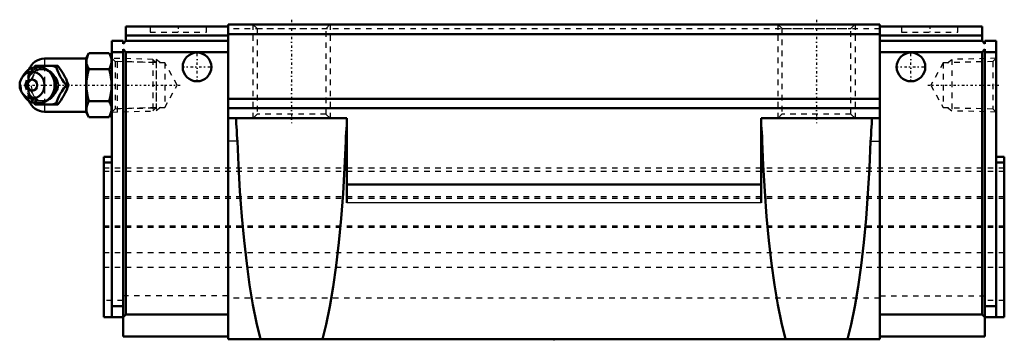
# Model space of a CAD drawing. Header units: millimetres. Extents: x -97 to 82, y 0 to 58.
import ezdxf

# ---------------------------------------------------------------- set-up
doc = ezdxf.new("R2010")
doc.units = ezdxf.units.MM
doc.linetypes.add('Center', pattern=[1.5, 0.45, -0.5, 0.05, -0.5])
doc.linetypes.add('Dashed', pattern=[2, 1, -1])
for name, color, linetype, lineweight in [('2d ConnectionPoints', 7, 'Continuous', 50), ('AM_0', 7, 'Continuous', 50), ('AM_4', 3, 'Continuous', 25), ('AM_5', 3, 'Continuous', 25), ('AM_7', 7, 'Center', 25), ('AM_9', 6, 'Dashed', 25)]:
    doc.layers.add(name, color=color, linetype=linetype, lineweight=lineweight)

# ---------------------------------------------------------------- blocks, each defined once
blk = doc.blocks.new('1_nj4gwbud9pb1wcstibhoqif5f________0_in_HSR55C1SS_GK__BLOCK_1B_PT1_8__0')
at = {"layer": 'AM_0'}
for p, q in [((-84.18, 51.77), (-84.7, 50.88)), ((-84.18, 51.77), (-80.52, 51.77)), ((-80, 50.88), (-80.52, 51.77)), ((-84.7, 50.8), (-92.2, 50.8)), ((-84.7, 50.88), (-84.7, 41.12)), ((-94.14, 49.19), (-93.91, 49.5)), ((-93.91, 49.5), (-89.77, 49.5)), ((-84.18, 48.89), (-80.52, 48.89)), ((-95.9, 47.96), (-96.26, 47.44)), ((-96.26, 44.56), (-95.9, 44.04)), ((-88.29, 46), (-87.89, 46)), ((-93.91, 42.5), (-94.13, 42.79)), ((-84.18, 43.11), (-80.52, 43.11)), ((-93.91, 42.5), (-89.77, 42.5)), ((-92.2, 41.2), (-84.7, 41.2)), ((-84.7, 41.12), (-84.18, 40.23)), ((-80.52, 40.23), (-80, 41.12)), ((-84.18, 40.23), (-80.52, 40.23))]:
    blk.add_line(p, q, dxfattribs=at)
for points in [[(-84.18, 51.77), (-84.38, 51.4), (-84.52, 51.02), (-84.61, 50.62), (-84.63, 50.23), (-84.59, 49.89), (-84.5, 49.56), (-84.36, 49.22), (-84.18, 48.89)], [(-80.52, 48.89), (-80.32, 49.26), (-80.18, 49.64), (-80.09, 50.04), (-80.07, 50.43), (-80.11, 50.77), (-80.2, 51.1), (-80.34, 51.44), (-80.52, 51.77)], [(-90.17, 49.5), (-89.98, 48.95), (-89.76, 48.37), (-89.58, 47.96), (-89.35, 47.54), (-89.04, 47.04), (-88.7, 46.55), (-88.29, 46)], [(-87.89, 46), (-88.15, 46.73), (-88.32, 47.13), (-88.51, 47.53), (-88.82, 48.09), (-89.17, 48.66), (-89.47, 49.09), (-89.77, 49.5)], [(-84.18, 48.89), (-84.37, 48.17), (-84.51, 47.45), (-84.6, 46.7), (-84.63, 45.95), (-84.6, 45.24), (-84.51, 44.53), (-84.37, 43.82), (-84.18, 43.11)], [(-80.52, 43.11), (-80.33, 43.83), (-80.19, 44.55), (-80.1, 45.3), (-80.07, 46.05), (-80.1, 46.76), (-80.19, 47.47), (-80.33, 48.18), (-80.52, 48.89)], [(-88.29, 46), (-88.7, 45.45), (-89.1, 44.87), (-89.35, 44.46), (-89.58, 44.04), (-89.8, 43.54), (-89.98, 43.05), (-90.17, 42.5)], [(-89.77, 42.5), (-89.25, 43.23), (-88.99, 43.63), (-88.75, 44.03), (-88.45, 44.59), (-88.2, 45.16), (-88.04, 45.59), (-87.89, 46)], [(-84.18, 43.11), (-84.38, 42.74), (-84.52, 42.36), (-84.61, 41.96), (-84.63, 41.57), (-84.59, 41.23), (-84.5, 40.9), (-84.36, 40.56), (-84.18, 40.23)], [(-80.52, 40.23), (-80.32, 40.6), (-80.18, 40.98), (-80.09, 41.38), (-80.07, 41.77), (-80.11, 42.11), (-80.2, 42.44), (-80.34, 42.78), (-80.52, 43.11)]]:
    blk.add_lwpolyline(points, dxfattribs=at)
for centre, radius, start, end in [((-92.2, 47.8), 3, 90, 159.9436), ((-93.44, 46), 3.3, 270, 90), ((-92.2, 44.2), 3, 200.0564, 270)]:
    blk.add_arc(centre, radius, start, end, dxfattribs=at)
for major_axis in [(0, 2.42), (0, -1.01)]:
    blk.add_ellipse((-94.45, 46), major_axis=major_axis, ratio=0.927184, dxfattribs=at)
blk.add_ellipse((-93.44, 46), major_axis=(0, 3.3), ratio=0.927184, start_param=2.207257, end_param=7.217521, dxfattribs=at)
at = {"layer": 'AM_4'}
for p, q in [((-92.2, 50.8), (-92.2, 49.52)), ((-92.2, 42.49), (-92.2, 41.2))]:
    blk.add_line(p, q, dxfattribs=at)
blk.add_ellipse((-92.62, 46), major_axis=(0, 2.94), ratio=0.927184, start_param=3.533104, end_param=5.891674, dxfattribs=at)
at = {"layer": 'AM_5', "linetype": 'Dashed'}
for p, q in [((-72.02, 50.08), (-79.02, 50.26)), ((-79, 41.14), (-79, 50.86)), ((-72.02, 41.92), (-79.02, 41.74))]:
    blk.add_line(p, q, dxfattribs=at)
at = {"layer": 'AM_9'}
for p, q in [((-72.58, 50.67), (-80, 50.86)), ((-72, 50.06), (-72.58, 50.67)), ((-72.58, 50.67), (-72.58, 41.33)), ((-72, 50.06), (-72, 41.94)), ((-92.2, 49.52), (-92.2, 42.49)), ((-95.2, 47.8), (-95.2, 44.2)), ((-90.23, 46.66), (-90.2, 46.51)), ((-95.79, 46), (-95.39, 46)), ((-80, 41.14), (-72.58, 41.33)), ((-72.58, 41.33), (-72, 41.94))]:
    blk.add_line(p, q, dxfattribs=at)
for points in [[(-93.52, 49.5), (-93.78, 48.77), (-93.94, 48.37), (-94.14, 47.97), (-94.44, 47.41), (-94.79, 46.84), (-95.09, 46.41), (-95.39, 46)], [(-95.32, 46.37), (-95.32, 46.38), (-95.26, 46.71), (-95.16, 47.04), (-95.04, 47.34), (-94.88, 47.63), (-94.69, 47.9), (-94.47, 48.14), (-94.23, 48.35), (-93.97, 48.52), (-93.69, 48.66), (-93.39, 48.77), (-93.09, 48.83), (-92.78, 48.86), (-92.47, 48.84), (-92.16, 48.78), (-91.87, 48.69), (-91.58, 48.55), (-91.42, 48.45)], [(-95.23, 47.46), (-95.19, 47.54), (-94.97, 47.96), (-94.66, 48.46), (-94.32, 48.95), (-94.14, 49.19)], [(-92.7, 42.84), (-92.82, 42.82), (-93.14, 42.81), (-93.46, 42.86), (-93.76, 42.96), (-94.04, 43.12), (-94.28, 43.32), (-94.49, 43.56), (-94.67, 43.85), (-94.81, 44.16), (-94.98, 44.73), (-95.06, 45.32), (-95.09, 46.23), (-95, 47.14), (-94.9, 47.57), (-94.75, 47.99), (-94.53, 48.38), (-94.25, 48.71), (-93.95, 48.93), (-93.62, 49.09), (-93.33, 49.17), (-93.02, 49.19), (-92.7, 49.16)], [(-92.7, 49.16), (-92.55, 49.12), (-92.42, 49.08), (-92.31, 49.03), (-92.2, 48.98)], [(-92.2, 43.02), (-91.59, 43.36), (-91.06, 43.72), (-90.61, 44.09), (-90.24, 44.48), (-89.95, 44.89), (-89.76, 45.3), (-89.65, 45.71), (-89.63, 46.13), (-89.71, 46.55), (-89.87, 46.96), (-90.12, 47.37), (-90.46, 47.77), (-90.89, 48.15), (-91.39, 48.51), (-91.97, 48.86), (-92.2, 48.98)], [(-91.42, 48.45), (-91.31, 48.38), (-91.12, 48.23)], [(-95.79, 46), (-95.6, 46.55), (-95.45, 46.96)], [(-95.48, 45.1), (-95.6, 45.45), (-95.79, 46)], [(-95.39, 46), (-94.87, 45.27), (-94.61, 44.87), (-94.37, 44.47), (-94.07, 43.91), (-93.82, 43.34), (-93.66, 42.91), (-93.52, 42.5)], [(-91.39, 43.57), (-91.63, 43.42), (-91.91, 43.29), (-92.21, 43.2), (-92.52, 43.15), (-92.83, 43.14), (-93.14, 43.17), (-93.44, 43.25), (-93.73, 43.36), (-94.01, 43.51), (-94.28, 43.69), (-94.52, 43.91), (-94.73, 44.16), (-94.91, 44.43), (-95.07, 44.73), (-95.19, 45.04), (-95.28, 45.37), (-95.32, 45.67)], [(-90.17, 46.23), (-90.16, 46.1), (-90.16, 46)], [(-90.16, 46), (-90.16, 45.84), (-90.16, 45.78)], [(-94.13, 42.79), (-94.32, 43.05), (-94.72, 43.63), (-94.97, 44.04), (-95.12, 44.32)], [(-92.2, 43.02), (-92.32, 42.96), (-92.44, 42.91), (-92.57, 42.87), (-92.7, 42.84)], [(-90.9, 44), (-91.11, 43.78), (-91.36, 43.59), (-91.39, 43.57)]]:
    blk.add_lwpolyline(points, dxfattribs=at)
for centre, start, end in [((-92.2, 47.8), 159.9436, 180), ((-92.2, 44.2), 180, 200.0564)]:
    blk.add_arc(centre, 3, start, end, dxfattribs=at)
blk.add_ellipse((-92.88, 46), major_axis=(0, -2.94), ratio=0.927184, dxfattribs=at)
for centre, major_axis, start_param, end_param in [((-91.42, 46), (0, -3.44), 3.553259, 5.871519), ((-92.62, 46), (0, 2.94), 5.891674, 7.023535), ((-91.42, 46), (0, 3.44), 2.729926, 6.694852), ((-93.44, 46), (0, 3.3), 0.934336, 2.207257), ((-92.62, 46), (0, 2.94), 2.36107, 3.533104)]:
    blk.add_ellipse(centre, major_axis=major_axis, ratio=0.927184, start_param=start_param, end_param=end_param, dxfattribs=at)
blk = doc.blocks.new('2_HSR55CSSB_PT1_811_S_0_in_HSR55C1SS_GK__BLOCK_1B_PT1_8__0')
at = {"layer": 'AM_0'}
for p, q in [((-77.5, 56.6), (-77.5, 54)), ((-77.5, 56.6), (-59, 56.6)), ((-59, 57), (-59, 0)), ((59, 57), (-59, 57)), ((59, 57), (59, 0)), ((77.5, 56.6), (59, 56.6)), ((77.5, 56.6), (77.5, 54)), ((-78, 54), (-80, 54)), ((-80, 4), (-80, 54)), ((-78, 53.5), (-77.5, 54)), ((-78, 54), (-78, 53.5)), ((-77.5, 55), (-59, 55)), ((-59, 54), (-77.5, 54)), ((59, 55.2), (-59, 55.2)), ((77.5, 55), (59, 55)), ((59, 54), (77.5, 54)), ((78, 53.5), (77.5, 54)), ((78, 54), (80, 54)), ((78, 54), (78, 53.5)), ((80, 54), (80, 4)), ((-78, 52), (-80, 52)), ((-78, 52.5), (-78, 0.5)), ((-77.5, 52), (-78, 52.5)), ((-59, 52), (-77.5, 52)), ((-77.5, 52), (-77.5, 4.5)), ((59, 52), (77.5, 52)), ((77.5, 52), (78, 52.5)), ((77.5, 52), (77.5, 4.5)), ((78, 52.5), (78, 0.5)), ((78, 52), (80, 52)), ((59, 43.5), (-59, 43.5)), ((59, 41.86), (-59, 41.86)), ((-37.5, 40), (-59, 40)), ((-57.5, 40), (-57.5, 39.01)), ((-37.5, 24.69), (-37.5, 40)), ((37.5, 24.69), (37.5, 40)), ((37.5, 40), (59, 40)), ((57.5, 40), (57.5, 39.01)), ((-81.5, 33), (-81.5, 4)), ((-81.5, 33), (-80, 33)), ((81.5, 33), (80, 33)), ((81.5, 33), (81.5, 4)), ((-81.5, 32), (-80, 32)), ((81.5, 32), (80, 32)), ((37.5, 28), (-37.5, 28)), ((-80, 6), (-78, 6)), ((80, 6), (78, 6)), ((-81.5, 4), (-78, 4)), ((-78, 4), (-77.5, 4.5)), ((-59, 4.5), (-77.5, 4.5)), ((59, 4.5), (77.5, 4.5)), ((78, 4), (77.5, 4.5)), ((81.5, 4), (78, 4)), ((-59, 0.5), (-78, 0.5)), ((59, 0), (-59, 0)), ((59, 0.5), (78, 0.5))]:
    blk.add_line(p, q, dxfattribs=at)
for points in [[(-57.5, 39.01), (-57.48, 38.47), (-57.43, 37.81), (-57.38, 37.09), (-57.33, 36.3), (-57.31, 35.87)], [(-37.69, 35.87), (-37.65, 36.67), (-37.59, 37.45), (-37.54, 38.13), (-37.51, 38.75), (-37.5, 39.01)], [(37.69, 35.87), (37.65, 36.67), (37.59, 37.45), (37.54, 38.13), (37.51, 38.75), (37.5, 39.01)], [(57.5, 39.01), (57.48, 38.47), (57.43, 37.81), (57.38, 37.09), (57.33, 36.3), (57.31, 35.87)], [(-53.13, 0), (-53.83, 2.96), (-54.48, 6.26), (-55.08, 9.87), (-55.62, 13.75), (-56.1, 17.89), (-56.51, 22.25), (-56.85, 26.8), (-57.13, 31.5), (-57.31, 35.87)], [(-37.69, 35.87), (-37.9, 31.06), (-38.17, 26.37), (-38.53, 21.84), (-38.94, 17.5), (-39.43, 13.38), (-39.97, 9.52), (-40.57, 5.94), (-41.23, 2.67), (-41.87, 0)], [(41.87, 0), (41.17, 2.96), (40.52, 6.26), (39.92, 9.87), (39.38, 13.75), (38.9, 17.89), (38.49, 22.25), (38.15, 26.8), (37.87, 31.5), (37.69, 35.87)], [(57.31, 35.87), (57.1, 31.06), (56.83, 26.37), (56.47, 21.84), (56.06, 17.5), (55.57, 13.38), (55.03, 9.52), (54.43, 5.94), (53.77, 2.67), (53.13, 0)]]:
    blk.add_lwpolyline(points, dxfattribs=at)
for centre in [(-64.6, 49.3), (64.6, 49.3)]:
    blk.add_circle(centre, 2.6, dxfattribs=at)
at = {"layer": 'AM_4'}
for p, q in [((-57.31, 35.87), (-59, 35.87)), ((-37.5, 35.87), (-37.69, 35.87)), ((37.5, 35.87), (37.69, 35.87)), ((57.31, 35.87), (59, 35.87)), ((37.5, 24.69), (-37.5, 24.69))]:
    blk.add_line(p, q, dxfattribs=at)
at = {"layer": 'AM_5', "linetype": 'Dashed'}
for p, q in [((-54.5, 57), (-54.5, 40)), ((-40.5, 57), (-40.5, 40)), ((40.5, 57), (40.5, 40)), ((54.5, 57), (54.5, 40)), ((-71.22, 50.06), (-72, 50.66)), ((-72, 50.66), (-72, 41.34)), ((71.22, 50.06), (72, 50.66)), ((80, 50.86), (72, 50.66)), ((72, 50.66), (72, 41.34)), ((-71.22, 41.94), (-72, 41.34)), ((71.22, 41.94), (72, 41.34)), ((80, 41.14), (72, 41.34))]:
    blk.add_line(p, q, dxfattribs=at)
at = {"layer": 'AM_7'}
for p, q in [((-47.5, 57.85), (-47.5, 39.15)), ((47.5, 57.85), (47.5, 39.15)), ((-68, 56.65), (-68, 55.55)), ((68, 56.65), (68, 55.55)), ((-64.6, 46.57), (-64.6, 52.03)), ((64.6, 46.57), (64.6, 52.03)), ((-67.33, 49.3), (-61.87, 49.3)), ((61.87, 49.3), (67.33, 49.3)), ((-95.96, 46), (-67.63, 46)), ((67.63, 46), (80.59, 46))]:
    blk.add_line(p, q, dxfattribs=at)
at = {"layer": 'AM_9'}
for p, q in [((-73.1, 56.6), (-73.1, 55.6)), ((-73.1, 55.6), (-62.9, 55.6)), ((-62.9, 55.6), (-62.9, 56.6)), ((59, 56.2), (-59, 56.2)), ((-54.5, 57), (-53.75, 56.25)), ((-53.75, 56.25), (-53.75, 40.75)), ((-53.75, 56.25), (-41.25, 56.25)), ((-41.25, 56.25), (-40.5, 57)), ((-41.25, 40.75), (-41.25, 56.25)), ((40.5, 57), (41.25, 56.25)), ((41.25, 56.25), (41.25, 40.75)), ((41.25, 56.25), (53.75, 56.25)), ((53.75, 56.25), (54.5, 57)), ((53.75, 40.75), (53.75, 56.25)), ((62.9, 56.6), (62.9, 55.6)), ((62.9, 55.6), (73.1, 55.6)), ((73.1, 55.6), (73.1, 56.6)), ((-79.43, 50.27), (-80, 50.86)), ((-70.42, 50.04), (-79.43, 50.27)), ((-79.43, 50.27), (-79.43, 41.73)), ((-68.22, 46), (-70.42, 50.04)), ((-70.42, 50.04), (-70.42, 41.96)), ((70.42, 50.04), (68.22, 46)), ((79.43, 50.27), (70.42, 50.04)), ((70.42, 50.04), (70.42, 41.96)), ((80, 50.86), (79.43, 50.27)), ((79.43, 50.27), (79.43, 41.73)), ((-70.42, 41.96), (-68.22, 46)), ((68.22, 46), (70.42, 41.96)), ((-80, 41.14), (-79.43, 41.73)), ((-79.43, 41.73), (-70.42, 41.96)), ((70.42, 41.96), (79.43, 41.73)), ((79.43, 41.73), (80, 41.14)), ((-53.75, 40.75), (-54.5, 40)), ((-41.25, 40.75), (-53.75, 40.75)), ((-40.5, 40), (-41.25, 40.75)), ((41.25, 40.75), (40.5, 40)), ((53.75, 40.75), (41.25, 40.75)), ((54.5, 40), (53.75, 40.75)), ((81.5, 31), (-81.5, 31)), ((81.5, 30.37), (-81.5, 30.37)), ((81.5, 25.77), (-81.5, 25.77)), ((81.5, 25.5), (-81.5, 25.5)), ((81.5, 20.5), (-81.5, 20.5)), ((81.5, 20.23), (-81.5, 20.23)), ((81.5, 15.63), (-81.5, 15.63)), ((81.5, 13), (-81.5, 13)), ((-59, 7.87), (-78, 7.87)), ((59, 7.46), (-59, 7.46)), ((59, 7.87), (78, 7.87)), ((-78, 7), (-81.5, 7)), ((81.5, 7), (78, 7))]:
    blk.add_line(p, q, dxfattribs=at)

msp = doc.modelspace()

# ---------------------------------------------------------------- linework, layer by layer
at = {"layer": '2d ConnectionPoints'}
for p in [(-80, 46), (80, 46), (0, 0)]:
    msp.add_point(p, dxfattribs=at)

# ---------------------------------------------------------------- block references
for name in ['2_HSR55CSSB_PT1_811_S_0_in_HSR55C1SS_GK__BLOCK_1B_PT1_8__0', '1_nj4gwbud9pb1wcstibhoqif5f________0_in_HSR55C1SS_GK__BLOCK_1B_PT1_8__0']:
    msp.add_blockref(name, (0, 0))

doc.saveas('drawing.dxf')
